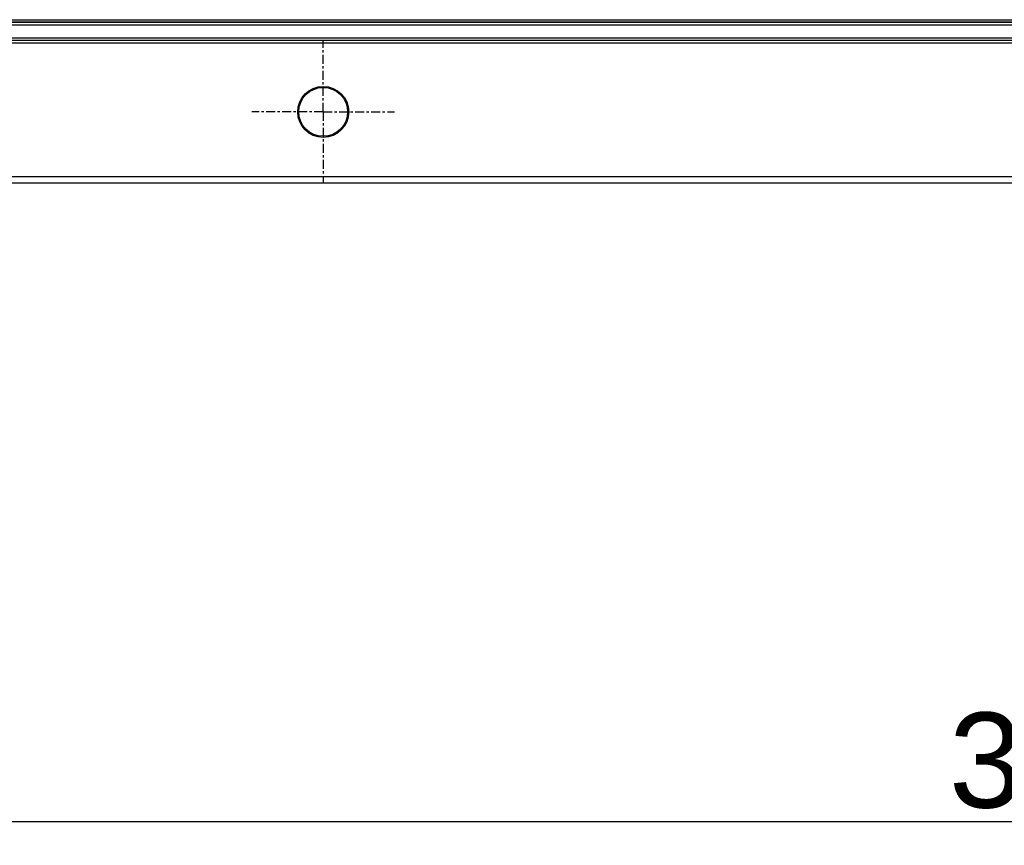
# Model space of a CAD drawing. Header units: millimetres. Extents: x 23 to 485, y 64 to 313.
# Tile 3 of 18: x 110 to 151, y 154 to 189. Entities that reach past the tile are written whole.
import ezdxf

# ---------------------------------------------------------------- set-up
doc = ezdxf.new("R2010")
doc.units = ezdxf.units.MM
doc.linetypes.add('CENTER', pattern=[0.6, 0.375, -0.075, 0.075, -0.075])
doc.layers.add('DEFAULT_1', color=3, linetype='CENTER')
doc.styles.get("Standard").update_dxf_attribs({"font": 'arial.ttf', "height": 4})
doc.dimstyles.new('ISO-25', dxfattribs={"dimtxt": 3, "dimasz": 3, "dimexe": 1, "dimexo": 1, "dimgap": 0.5, "dimtad": 1, "dimtoh": 1, "dimlfac": 2, "dimtxsty": 'Standard', "dimcen": 3, "dimclrd": 2, "dimclre": 2, "dimclrt": 2, "dimadec": 0, "dimazin": 0, "dimtfac": 1, "dimtmove": 0, "dimatfit": 3, "dimfxl": 0, "dimarcsym": 0})

# ---------------------------------------------------------------- blocks, each defined once
blk = doc.blocks.new('*D20')
at = {"color": 2, "linetype": 'Continuous', "lineweight": -2}
for p, q in [((60.081, 183.244), (60.081, 154.369)), ((245.081, 183.244), (245.081, 154.369)), ((63.081, 155.369), (242.081, 155.369))]:
    blk.add_line(p, q, dxfattribs=at)
at = {"color": 2, "linetype": 'Continuous'}
for points in [[(63.081, 155.869), (63.081, 154.869), (60.081, 155.369)], [(242.081, 155.869), (242.081, 154.869), (245.081, 155.369)]]:
    blk.add_solid(points, dxfattribs=at)
at = {"layer": 'Defpoints', "color": 0, "linetype": 'Continuous'}
for p in [(60.081, 184.244), (245.081, 184.244), (245.081, 155.369)]:
    blk.add_point(p, dxfattribs=at)
at = {"color": 2, "linetype": 'Continuous', "insert": (153.584, 159.956), "char_height": 4, "attachment_point": 2}
blk.add_mtext('370', dxfattribs=at)

msp = doc.modelspace()

# ---------------------------------------------------------------- linework, layer by layer
at = {"color": 9, "linetype": 'Continuous'}
for p, q in [((67.861, 189.1246), (214.5805, 189.1246)), ((67.8513, 188.9149), (214.4805, 188.9149)), ((67.8561, 189.0246), (214.4805, 189.0246)), ((214.4805, 189.0149), (67.8561, 189.0149)), ((66.098, 188.3615), (239.0631, 188.3615)), ((66.1932, 188.2615), (238.9679, 188.2615)), ((238.9679, 188.2518), (66.1932, 188.2518)), ((66.1884, 188.1518), (238.9727, 188.1518)), ((243.0659, 182.5089), (62.0952, 182.5089)), ((62.0877, 182.2589), (243.0734, 182.2589))]:
    msp.add_line(p, q, dxfattribs=at)
at = {"color": 7, "linetype": 'Continuous'}
for radius in [1.075, 1.027]:
    msp.add_circle((122.5805, 185.244), radius, dxfattribs=at)
at = {"layer": 'DEFAULT_1', "color": 2, "linetype": 'CENTER'}
for q in [(122.5805, 188.244), (122.5805, 188.244), (119.5805, 185.244), (125.5806, 185.244), (122.5805, 182.2439)]:
    msp.add_line((122.5805, 185.244), q, dxfattribs=at)

# ---------------------------------------------------------------- dimensions: what is measured, and where the dimension line sits
at = {"color": 2, "linetype": 'Continuous'}
dim = msp.add_linear_dim(base=(245.0805, 155.3688), p1=(60.0805, 184.2437), p2=(245.0805, 184.2437), dimstyle='ISO-25', dxfattribs=at)
dim.commit()
dim.dimension.update_dxf_attribs({"geometry": '*D20', "text_midpoint": (153.584, 155.3688), "dimtype": 160})

doc.saveas('drawing.dxf')
